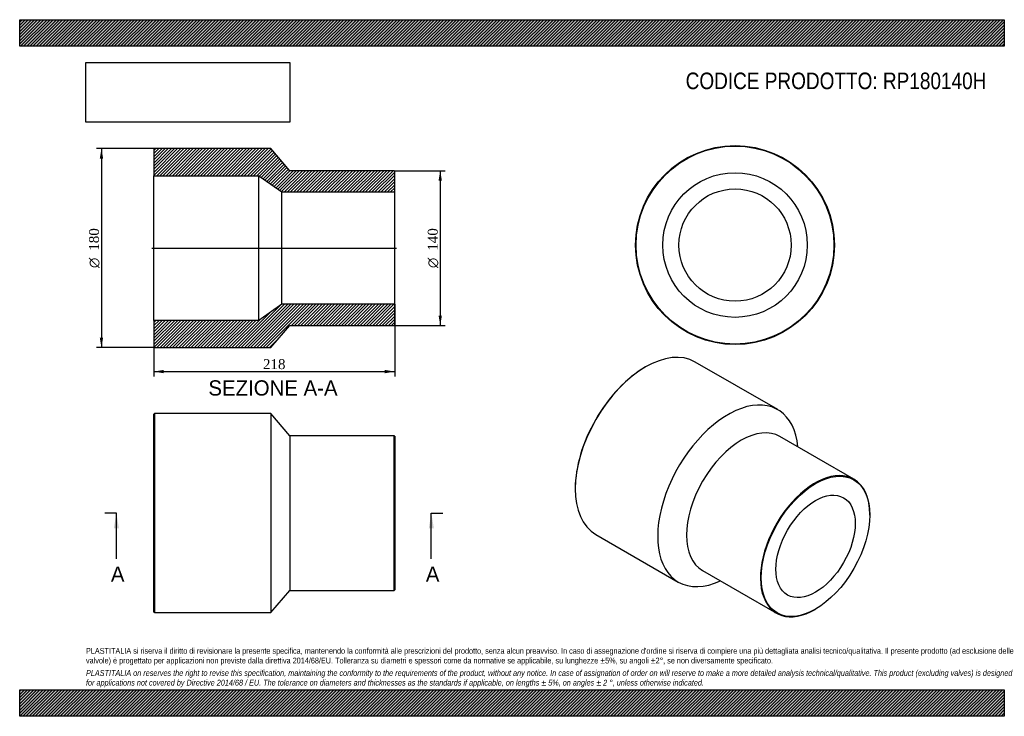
# Model space of a CAD drawing. Header units: millimetres. Extents: x 0 to 891, y 0 to 630.
import ezdxf
from ezdxf.enums import TextEntityAlignment as Align
from ezdxf.lldxf.tags import DXFTag

# ---------------------------------------------------------------- set-up
doc = ezdxf.new("R2010")
doc.units = ezdxf.units.MM
doc.header["$LTSCALE"] = 3
for name, color, linetype in [('Default', 7, 'Continuous'), ('DV4_Default', 7, 'Continuous'), ('RP180140H', 7, 'Continuous')]:
    doc.layers.add(name, color=color, linetype=linetype)
doc.styles.add('SEACAD_Solid_Edge_ANSI', font='seans.ttf')
doc.styles.add('SEACAD_Solid_Edge_ANSI1_Symbols', font='semeca1.ttf')
doc.styles.add('SEACAD_Times_New_Roman', font='times.ttf')
tags = doc.linetypes.add('CENTER2', pattern=[28.575, 19.05, -3.175, 3.175, -3.175]).pattern_tags.tags
tags[10:11] = [DXFTag(74, 4), DXFTag(75, 0), DXFTag(340, '0'), DXFTag(46, 0.0), DXFTag(50, 0.0), DXFTag(44, 0.0), DXFTag(45, 0.0)]
tags[8:9] = [DXFTag(74, 4), DXFTag(75, 0), DXFTag(340, '0'), DXFTag(46, 0.0), DXFTag(50, 0.0), DXFTag(44, 0.0), DXFTag(45, 0.0)]
tags[6:7] = [DXFTag(74, 4), DXFTag(75, 0), DXFTag(340, '0'), DXFTag(46, 0.0), DXFTag(50, 0.0), DXFTag(44, 0.0), DXFTag(45, 0.0)]
tags[4:5] = [DXFTag(74, 4), DXFTag(75, 0), DXFTag(340, '0'), DXFTag(46, 0.0), DXFTag(50, 0.0), DXFTag(44, 0.0), DXFTag(45, 0.0)]
doc.dimstyles.new('ANSImm', dxfattribs={"dimtxt": 9, "dimasz": 9, "dimexe": 4.5, "dimexo": 0, "dimgap": 2.25, "dimtad": 1, "dimdsep": 46, "dimtxsty": 'SEACAD_Times_New_Roman', "dimblk1": '_SE_FILLED', "dimblk2": '_SE_FILLED', "dimsah": 1, "dimcen": 4.5, "dimazin": 0, "dimtfac": 0.85, "dimtdec": 3, "dimtofl": 0, "dimtmove": 0, "dimatfit": 3, "dimfxl": 1, "dimarcsym": 0})
picture_1 = doc.add_image_def('image1.jpg', size_in_pixel=(4302, 1260))

# ---------------------------------------------------------------- blocks, each defined once
blk = doc.blocks.new('SE')
at = {"layer": 'RP180140H', "color": 7, "linetype": 'Continuous'}
for p, q in [((121.86, 273.75), (121.36, 273.25)), ((121.36, 94.25), (121.36, 273.25)), ((121.86, 273.75), (121.86, 93.75)), ((227.36, 273.75), (121.86, 273.75)), ((227.36, 273.75), (227.36, 93.75)), ((244.36, 253.75), (227.36, 273.75)), ((244.36, 253.75), (244.36, 113.75)), ((338.86, 253.75), (244.36, 253.75)), ((338.86, 113.75), (338.86, 253.75)), ((339.36, 253.25), (338.86, 253.75)), ((339.36, 253.25), (339.36, 114.25)), ((227.36, 93.75), (244.36, 113.75)), ((244.36, 113.75), (338.86, 113.75)), ((338.86, 113.75), (339.36, 114.25)), ((121.36, 94.25), (121.86, 93.75)), ((121.86, 93.75), (227.36, 93.75))]:
    blk.add_line(p, q, dxfattribs=at)
blk = doc.blocks.new('SE1')
at = {"layer": 'RP180140H', "color": 7, "linetype": 'Continuous'}
for p, q in [((566.38, 315.95), (566.02, 315.74)), ((685.98, 277.34), (611.38, 320.41)), ((754.82, 214.5), (688, 253.07)), ((502.74, 206.13), (502.74, 205.72)), ((769.32, 182.04), (769.32, 182.45)), ((521.38, 164.52), (595.98, 121.45)), ((618, 131.83), (684.82, 93.25)), ((719.82, 96.72), (720.17, 96.92))]:
    blk.add_line(p, q, dxfattribs=at)
for centre, major_axis, start_param, end_param in [((566.38, 242.46), (-45, -77.94), 3.141593, 6.283185), ((566.02, 242.67), (44.75, 77.51), 0.785398, 2.356195), ((640.98, 199.39), (-45, -77.94), 2.461919, 6.283185), ((653, 192.45), (-35, -60.62), 3.141593, 6.283185), ((719.82, 153.87), (35, 60.62), 0, 3.926991), ((719.82, 153.87), (35, 60.62), 5.497787, 6.283185), ((640.98, 199.39), (-45, -77.94), 0, 0.679674)]:
    blk.add_ellipse(centre, major_axis=major_axis, ratio=0.57735, start_param=start_param, end_param=end_param, dxfattribs=at)
for major_axis in [(-34.75, -60.19), (-25.4, -43.99)]:
    blk.add_ellipse((720.17, 153.67), major_axis=major_axis, ratio=0.57735, dxfattribs=at)
blk = doc.blocks.new('SE2')
at = {"layer": 'RP180140H', "color": 7, "linetype": 'Continuous'}
for radius in [90, 89.5, 65.4, 50.8]:
    blk.add_circle((647.34, 426.19), radius, dxfattribs=at)
blk = doc.blocks.new('SE4')
at = {"color": 7, "linetype": 'Continuous', "style": 'SEACAD_Solid_Edge_ANSI'}
blk.add_text('A', height=13.8, dxfattribs=at).set_placement((82.53, 135.45), align=Align.TOP_LEFT)
blk = doc.blocks.new('SE5')
at = {"color": 7, "linetype": 'Continuous', "style": 'SEACAD_Solid_Edge_ANSI'}
blk.add_text('A', height=13.8, dxfattribs=at).set_placement((367.53, 135.45), align=Align.TOP_LEFT)
blk = doc.blocks.new('SEANNOT_GROUP')
at = {"linetype": 'Continuous'}
blk.add_hatch(color=7, dxfattribs=at).paths.add_polyline_path([(89.8, 169.95), (87.5, 183.75), (85.2, 169.95)])
at = {"color": 7, "linetype": 'Continuous'}
blk.add_lwpolyline([(87.5, 142.35), (87.5, 183.75)], dxfattribs=at)
blk = doc.blocks.new('SEANNOT_GROUP1')
at = {"linetype": 'Continuous'}
blk.add_hatch(color=7, dxfattribs=at).paths.add_polyline_path([(374.8, 169.95), (372.5, 183.75), (370.2, 169.95)])
at = {"color": 7, "linetype": 'Continuous'}
blk.add_lwpolyline([(372.5, 142.35), (372.5, 183.75)], dxfattribs=at)
blk = doc.blocks.new('SE3')
at = {"layer": 'Default', "color": 7, "linetype": 'CENTER2'}
for p, q in [((87.5, 183.75), (77.15, 183.75)), ((372.5, 183.75), (382.85, 183.75))]:
    blk.add_line(p, q, dxfattribs=at)
at = {"layer": 'Default', "color": 7, "linetype": 'CENTER2', "const_width": 0.0001}
blk.add_lwpolyline([(87.5, 183.75), (372.5, 183.75)], dxfattribs=at)
at = {"layer": 'Default'}
for name in ['SEANNOT_GROUP', 'SEANNOT_GROUP1', 'SE4', 'SE5']:
    blk.add_blockref(name, (0, 0), dxfattribs=at)
blk = doc.blocks.new('SE6')
at = {"layer": 'RP180140H', "linetype": 'Continuous'}
h = blk.add_hatch(dxfattribs=at)
h.set_pattern_fill('LINE', scale=0.62992, angle=45, style=0)
h.paths.add_polyline_path([(244.36, 493.46), (227.36, 513.46), (121.86, 513.46), (121.36, 512.96), (121.36, 488.86), (216.36, 488.86), (237.36, 474.26), (339.36, 474.26), (339.36, 492.96), (338.86, 493.46)])
h = blk.add_hatch(dxfattribs=at)
h.set_pattern_fill('LINE', scale=0.62992, angle=45, style=0)
h.paths.add_polyline_path([(227.36, 333.46), (244.36, 353.46), (338.86, 353.46), (339.36, 353.96), (339.36, 372.66), (237.36, 372.66), (216.36, 358.06), (121.36, 358.06), (121.36, 333.96), (121.86, 333.46)])
at = {"layer": 'DV4_Default', "color": 7, "linetype": 'CENTER2'}
blk.add_line((119.61, 423.46), (341.11, 423.46), dxfattribs=at)
at = {"layer": 'RP180140H', "color": 7, "linetype": 'Continuous'}
for p, q in [((121.36, 512.96), (121.86, 513.46)), ((121.36, 512.96), (121.36, 488.86)), ((227.36, 513.46), (121.86, 513.46)), ((244.36, 493.46), (227.36, 513.46)), ((338.86, 493.46), (244.36, 493.46)), ((338.86, 493.46), (339.36, 492.96)), ((339.36, 474.26), (339.36, 492.96)), ((121.36, 358.06), (121.36, 488.86)), ((121.36, 488.86), (216.36, 488.86)), ((216.36, 358.06), (216.36, 488.86)), ((216.36, 488.86), (237.36, 474.26)), ((237.36, 372.66), (237.36, 474.26)), ((237.36, 474.26), (339.36, 474.26)), ((339.36, 372.66), (339.36, 474.26)), ((237.36, 372.66), (216.36, 358.06)), ((339.36, 372.66), (237.36, 372.66)), ((339.36, 353.96), (339.36, 372.66)), ((216.36, 358.06), (121.36, 358.06)), ((121.36, 358.06), (121.36, 333.96)), ((227.36, 333.46), (244.36, 353.46)), ((244.36, 353.46), (338.86, 353.46)), ((339.36, 353.96), (338.86, 353.46)), ((121.86, 333.46), (121.36, 333.96)), ((121.86, 333.46), (227.36, 333.46))]:
    blk.add_line(p, q, dxfattribs=at)
blk = doc.blocks.new('DMBLK138')
at = {"layer": 'Default', "linetype": 'Continuous'}
for points in [[(130.36, 310.26), (130.36, 313.26), (121.36, 311.76)], [(330.36, 310.26), (339.36, 311.76), (330.36, 313.26)]]:
    blk.add_hatch(color=7, dxfattribs=at).paths.add_polyline_path(points)
at = {"layer": 'Default', "color": 7, "linetype": 'Continuous'}
for p, q in [((339.36, 372.66), (339.36, 307.26)), ((121.36, 358.06), (121.36, 307.26)), ((121.36, 311.76), (339.36, 311.76))]:
    blk.add_line(p, q, dxfattribs=at)
at = {"layer": 'Default', "color": 7, "linetype": 'Continuous', "style": 'SEACAD_Times_New_Roman'}
blk.add_text('218', height=9, dxfattribs=at).set_placement((220.12, 323.01), align=Align.TOP_LEFT)
blk = doc.blocks.new('_SE_FILLED')
at = {"color": 0}
blk.add_line((0, 0), (-1, 0), dxfattribs=at)
blk.add_solid([(0, 0), (-1, -0.1665), (-1, 0.1665), (0, 0)], dxfattribs=at)
blk = doc.blocks.new('GDimGGroup')
at = {"layer": 'Default', "linetype": 'Continuous'}
for points in [[(382.06, 484.46), (380.56, 493.46), (379.06, 484.46)], [(382.06, 362.46), (379.06, 362.46), (380.56, 353.46)]]:
    blk.add_hatch(color=7, dxfattribs=at).paths.add_polyline_path(points)
at = {"layer": 'Default', "color": 7, "linetype": 'Continuous'}
for p, q in [((338.86, 493.46), (385.06, 493.46)), ((380.56, 493.46), (380.56, 353.46)), ((338.86, 353.46), (385.06, 353.46))]:
    blk.add_line(p, q, dxfattribs=at)
for s, style, p in [('140', 'SEACAD_Times_New_Roman', (369.31, 421.05)), ('O', 'SEACAD_Solid_Edge_ANSI1_Symbols', (369.31, 405.39))]:
    blk.add_text(s, height=9, rotation=90, dxfattribs=dict(at, style=style)).set_placement(p, align=Align.TOP_LEFT)
blk = doc.blocks.new('GDimGGroup1')
at = {"layer": 'Default', "linetype": 'Continuous'}
for points in [[(72.49, 504.46), (75.49, 504.46), (73.99, 513.46)], [(72.49, 342.46), (73.99, 333.46), (75.49, 342.46)]]:
    blk.add_hatch(color=7, dxfattribs=at).paths.add_polyline_path(points)
at = {"layer": 'Default', "color": 7, "linetype": 'Continuous'}
for p, q in [((121.86, 513.46), (69.49, 513.46)), ((73.99, 513.46), (73.99, 333.46)), ((121.86, 333.46), (69.49, 333.46))]:
    blk.add_line(p, q, dxfattribs=at)
for s, style, p in [('180', 'SEACAD_Times_New_Roman', (62.74, 421.05)), ('O', 'SEACAD_Solid_Edge_ANSI1_Symbols', (62.74, 405.39))]:
    blk.add_text(s, height=9, rotation=90, dxfattribs=dict(at, style=style)).set_placement(p, align=Align.TOP_LEFT)

msp = doc.modelspace()

# ---------------------------------------------------------------- hatches: boundary and pattern name
at = {"layer": 'Default', "linetype": 'Continuous'}
h = msp.add_hatch(dxfattribs=at)
h.set_pattern_fill('LINE', scale=0.629921, angle=45, style=0)
h.paths.add_polyline_path([(891, 606), (891, 630), (0, 630), (0, 606)])
for points in [[(891, 606), (891, 630), (0, 630), (0, 606)], [(891, 0), (891, 24), (0, 24), (0, 0)]]:
    msp.add_hatch(color=7, dxfattribs=at).paths.add_polyline_path(points)
h = msp.add_hatch(dxfattribs=at)
h.set_pattern_fill('LINE', scale=0.62992, angle=45, style=0)
h.paths.add_polyline_path([(891, 0), (891, 24), (0, 24), (0, 0)])

# ---------------------------------------------------------------- linework, layer by layer
at = {"layer": 'Default', "color": 7, "linetype": 'Continuous'}
for p, q in [((0, 630), (891, 630)), ((0, 606), (0, 630)), ((891, 630), (891, 606)), ((891, 606), (0, 606)), ((0, 24), (891, 24)), ((0, 0), (0, 24)), ((891, 24), (891, 0)), ((891, 0), (0, 0))]:
    msp.add_line(p, q, dxfattribs=at)

# ---------------------------------------------------------------- block references
at = {"layer": 'Default'}
for name in ['GDimGGroup1', 'SE6', 'SE2', 'GDimGGroup', 'SE1', 'SE', 'SE3']:
    msp.add_blockref(name, (0, 0), dxfattribs=at)

# ---------------------------------------------------------------- texts
at = {"layer": 'Default', "color": 7, "linetype": 'Continuous', "style": 'SEACAD_Solid_Edge_ANSI'}
msp.add_text('SEZIONE A-A', height=13.8, dxfattribs=at).set_placement((170.765, 303.857), align=Align.TOP_LEFT)
at = {"layer": 'Default', "attachment_point": 1}
for s, insert, char_height, width in [('{\\fArial Narrow|b0||i0||c0|p34;\\C7;\\H15.;\\W1.;CODICE PRODOTTO: RP180140H}', (602.666, 582.191), 15, 273.04435), ("{\\fArial Narrow|b0||i0||c0|p34;\\C7;\\H5.25;\\W1.;PLASTITALIA si riserva il diritto di revisionare la presente specifica, mantenendo la conformità alle prescrizioni del prodotto, senza alcun preavviso. In caso di assegnazione d'ordine si riserva di compiere una più dettagliata analisi tecnico/qualitativa. Il presente prodotto (ad esclusione delle \\P}{\\fArial Narrow|b0||i0||c0|p34;\\C7;\\H5.25;\\W1.;valvole) è progettato per applicazioni non previste dalla direttiva 2014/68/EU. Tolleranza su diametri e spessori come da normative se applicabile, su lunghezze ±5%, su angoli ±2°, se non diversamente specificato.\\P}{\\fArial Narrow|b0||i0||c0|p34;\\C7;\\H1.5;\\W1.;   \\P}{\\fArial Narrow|b0||i1||c0|p34;\\C7;\\H5.25;\\W1.;PLASTITALIA on reserves the right to revise this specification, maintaining the conformity to the requirements of the product, without any notice. In case of assignation of order on will reserve to make a more detailed analysis technical/qualitative. This product (excluding valves) is designed \\P}{\\fArial Narrow|b0||i1||c0|p34;\\C7;\\H5.25;\\W1.;for applications not covered by Directive 2014/68 / EU. The tolerance on diameters and thicknesses as the standards if applicable, on lengths ± 5%, on angles ± 2 °, unless otherwise indicated.\\P}", (60, 61.807), 5.25, 771)]:
    msp.add_mtext(s, dxfattribs=dict(at, insert=insert, char_height=char_height, width=width))

# ---------------------------------------------------------------- dimensions: what is measured, and where the dimension line sits
at = {"layer": 'Default', "color": 7, "linetype": 'Continuous'}
dim = msp.add_linear_dim(base=(339.357, 311.758), p1=(121.357, 358.057), p2=(339.357, 372.657), text='\\A1;<>', dimstyle='ANSImm', dxfattribs=at)
dim.commit()
dim.dimension.update_dxf_attribs({"geometry": 'DMBLK138', "text_midpoint": (230.357, 311.758), "dimtype": 160})

# ---------------------------------------------------------------- pictures from other files: only their frames are drawn
image = msp.add_image(picture_1, insert=(60, 537.31), size_in_units=(184.371, 54))
image.dxf.flags = 7

doc.saveas('drawing.dxf')
